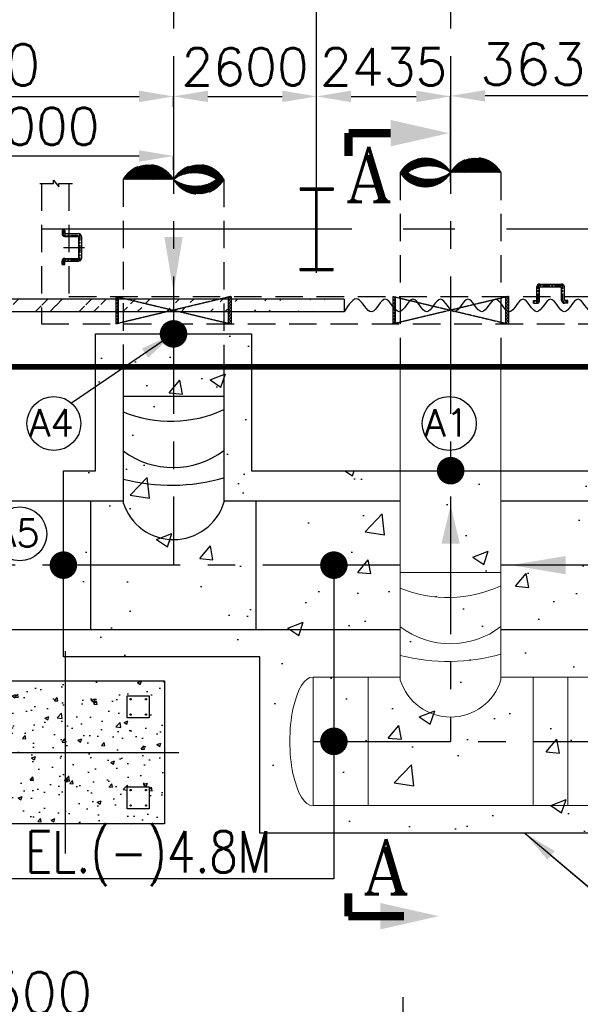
# Model space of a CAD drawing. Header units: inches. Extents: x -341304 to 31571016, y -692717 to 2132253.
# Tile 130 of 256: x 454815 to 465000, y -273059 to -255178. Entities that reach past the tile are written whole.
import ezdxf

# ---------------------------------------------------------------- set-up
doc = ezdxf.new("R2010")
doc.units = ezdxf.units.IN
doc.header["$MEASUREMENT"] = 0
for name, pattern in [('CENTER', [2, 1.25, -0.25, 0.25, -0.25]), ('CENTER2', [1.125, 0.75, -0.125, 0.125, -0.125]), ('HIDDEN', [0.375, 0.25, -0.125])]:
    doc.linetypes.add(name, pattern=pattern)
for name, color, linetype in [('0-7-COL', 5, 'CENTER'), ('0-CL', 8, 'CENTER'), ('0-CW RETURN', 1, 'Continuous'), ('0-CW SUPPLY', 4, 'Continuous'), ('CANAL', 4, 'Continuous'), ('civil', 4, 'Continuous'), ('COL', 1, 'Continuous'), ('cw pipe', 3, 'Continuous'), ('CWPIPE', 3, 'CENTER'), ('CWPIPEI', 4, 'Continuous'), ('DIM', 1, 'Continuous'), ('ENCASING', 44, 'Continuous'), ('EQP0', 3, 'Continuous'), ('GRID', 2, 'CENTER2'), ('HATCH', 9, 'Continuous'), ('text', 3, 'Continuous'), ('WALL', 40, 'Continuous')]:
    doc.layers.add(name, color=color, linetype=linetype)
doc.styles.add('ROMANS', font='romans')
doc.styles.add('ROMANT', font='romant', dxfattribs={"height": 5})
doc.dimstyles.new('User600', dxfattribs={"dimscale": 500, "dimtxt": 1.5, "dimasz": 1.25, "dimexe": 1, "dimexo": 1, "dimgap": 0.4, "dimtad": 1, "dimdec": 0, "dimzin": 0, "dimdsep": 46, "dimtxsty": 'ROMANS', "dimcen": 1, "dimclrd": 8, "dimclre": 8, "dimclrt": 3, "dimadec": 0, "dimazin": 0, "dimtfac": 1, "dimtdec": 0, "dimtix": 1, "dimtofl": 0, "dimtmove": 0, "dimatfit": 3, "dimfxl": 1, "dimtolj": 1, "dimtzin": 0, "dimarcsym": 0})
pattern_1 = [(45, (792145.9211008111, -1068985.847615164), (29.16815472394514, -29.16815472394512), []), (315, (792145.9211008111, -1068985.847615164), (-29.16815472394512, -29.16815472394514), [])]

# ---------------------------------------------------------------- blocks, each defined once
blk = doc.blocks.new('A$C41E52089')
at = {"layer": 'COL'}
h = blk.add_hatch(dxfattribs=at)
h.set_pattern_fill('ANSI31', color=230, scale=100, style=0)
h.set_pattern_definition([(45, (0, 0), (-8.838834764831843, 8.838834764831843), [])])
h.paths.add_polyline_path([(299.9999999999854, -710.0000000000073), (1.45519e-11, -710.0000000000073), (1.45519e-11, -750.0000000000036), (300.0000000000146, -750.0000000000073)])
h.paths.add_polyline_path([(0, -710.0000000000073), (-300, -710.0000000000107), (-300, -750.0000000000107), (1.45519e-11, -750.0000000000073)])
h.paths.add_polyline_path([(-1.45519e-11, 0), (-12.50000000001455, -3.638e-12), (-12.5000000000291, -710.0000000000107), (0, -710.0000000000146)])
h.paths.add_polyline_path([(0, 710.0000000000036), (-12.49999999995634, 710.0000000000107), (-12.49999999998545, 7.276000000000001e-12), (0, 3.638e-12)])
h.paths.add_polyline_path([(12.5, 3.638e-12), (2.91038e-11, 1.09139e-11), (0, -710.0000000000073), (12.49999999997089, -710.0000000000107)])
h.paths.add_polyline_path([(12.50000000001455, 710.0000000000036), (-1.45519e-11, 710.0000000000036), (-1.45519e-11, -3.638e-12), (12.49999999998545, -3.638e-12)])
h.paths.add_polyline_path([(299.9999999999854, 750.0000000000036), (1.45519e-11, 750.0000000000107), (2.91038e-11, 710.0000000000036), (12.50000000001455, 710.0000000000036), (300, 710.0000000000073)])
h.paths.add_polyline_path([(1.45519e-11, 750.0000000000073), (-300, 750.0000000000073), (-300, 710.0000000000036), (1.45519e-11, 710.0000000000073)])
at = {"layer": 'COL', "color": 230}
for p, q in [((-300, 750.0000000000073), (300, 750.0000000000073)), ((-300, 750.0000000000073), (-300.0000000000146, 710.0000000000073)), ((300, 750.0000000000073), (299.9999999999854, 710.0000000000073)), ((-300.0000000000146, 710.0000000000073), (299.9999999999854, 710.0000000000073)), ((-12.50000000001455, -709.9999999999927), (-12.49999999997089, 710.0000000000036)), ((12.49999999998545, -709.9999999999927), (12.5000000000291, 710.0000000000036)), ((123.2565102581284, 0), (-123.2565102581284, 0)), ((-300.0000000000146, -710.0000000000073), (299.9999999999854, -710.0000000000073)), ((-300, -750.0000000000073), (-300.0000000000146, -710.0000000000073)), ((300, -750.0000000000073), (299.9999999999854, -710.0000000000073)), ((-300, -750.0000000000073), (300, -750.0000000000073))]:
    blk.add_line(p, q, dxfattribs=at)
at = {"layer": 'COL', "color": 2}
blk.add_line((0, -790.1697653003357), (0, 790.1697653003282), dxfattribs=at)
blk = doc.blocks.new('*D229')
at = {"color": 8, "lineweight": -2, "transparency": 16777216}
for p, q in [((450209.3751275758, -256895.0103815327), (450209.3751275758, -256570.8782750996)), ((450834.3751275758, -256570.8782750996), (456984.375166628, -256570.8782750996)), ((457609.375166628, -256671.6518501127), (457609.375166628, -256570.8782750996))]:
    blk.add_line(p, q, dxfattribs=at)
at = {"color": 8, "transparency": 16777216}
for points in [[(450834.3751275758, -256466.711608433), (450834.3751275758, -256675.0449417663), (450209.3751275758, -256570.8782750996)], [(456984.375166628, -256466.711608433), (456984.375166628, -256675.0449417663), (457609.375166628, -256570.8782750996)]]:
    blk.add_solid(points, dxfattribs=at)
at = {"layer": 'Defpoints', "color": 0, "transparency": 16777216}
for p in [(457609.3751666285, -256570.8782750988), (457609.3751666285, -256671.6518501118), (450209.3751275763, -256895.010381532)]:
    blk.add_point(p, dxfattribs=at)
at = {"color": 3, "transparency": 16777216, "insert": (453909.3751471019, -255995.8782750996), "char_height": 750, "attachment_point": 5, "style": 'ROMANS'}
blk.add_mtext('\\A1;7400', dxfattribs=at)
blk = doc.blocks.new('*D230')
at = {"color": 8, "lineweight": -2, "transparency": 16777216}
for p, q in [((457609.3751666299, -256761.443463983), (457609.3751666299, -256570.8782750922)), ((458234.3751666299, -256570.8782750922), (459584.5327359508, -256570.8782750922)), ((460209.5327359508, -258269.2432097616), (460209.5327359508, -256570.8782750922))]:
    blk.add_line(p, q, dxfattribs=at)
at = {"color": 8, "transparency": 16777216}
for points in [[(458234.3751666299, -256466.7116084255), (458234.3751666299, -256675.0449417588), (457609.3751666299, -256570.8782750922)], [(459584.5327359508, -256466.7116084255), (459584.5327359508, -256675.0449417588), (460209.5327359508, -256570.8782750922)]]:
    blk.add_solid(points, dxfattribs=at)
at = {"layer": 'Defpoints', "color": 0, "transparency": 16777216}
for p in [(460209.5327359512, -256570.8782750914), (457609.3751666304, -256761.4434639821), (460209.5327359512, -258269.2432097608)]:
    blk.add_point(p, dxfattribs=at)
at = {"color": 3, "transparency": 16777216, "insert": (458909.4539512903, -256033.3782750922), "char_height": 675, "attachment_point": 5, "style": 'ROMANS'}
blk.add_mtext('\\A1;2600', dxfattribs=at)
blk = doc.blocks.new('*D231')
at = {"color": 8, "lineweight": -2, "transparency": 16777216}
for p, q in [((460209.3751275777, -258193.3433883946), (460209.3751275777, -256570.85200703)), ((460834.3751275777, -256570.85200703), (462019.3751270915, -256570.85200703)), ((462644.3751270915, -258136.4303419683), (462644.3751270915, -256570.85200703))]:
    blk.add_line(p, q, dxfattribs=at)
at = {"color": 8, "transparency": 16777216}
for points in [[(460834.3751275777, -256466.6853403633), (460834.3751275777, -256675.0186736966), (460209.3751275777, -256570.85200703)], [(462019.3751270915, -256466.6853403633), (462019.3751270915, -256675.0186736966), (462644.3751270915, -256570.85200703)]]:
    blk.add_solid(points, dxfattribs=at)
at = {"layer": 'Defpoints', "color": 0, "transparency": 16777216}
for p in [(462644.375127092, -256570.8520070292), (460209.3751275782, -258193.3433883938), (462644.375127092, -258136.4303419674)]:
    blk.add_point(p, dxfattribs=at)
at = {"color": 3, "transparency": 16777216, "insert": (461426.8751273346, -256033.35200703), "char_height": 675, "attachment_point": 5, "style": 'ROMANS'}
blk.add_mtext('\\A1;2435', dxfattribs=at)
blk = doc.blocks.new('*D234')
at = {"color": 8, "lineweight": -2, "transparency": 16777216}
for p, q in [((462644.3751270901, -258136.4303419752), (462644.3751270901, -256561.0975546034)), ((465649.3751270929, -256561.0975546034), (463269.3751270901, -256561.0975546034)), ((466274.3751270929, -257416.4003736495), (466274.3751270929, -256561.0975546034))]:
    blk.add_line(p, q, dxfattribs=at)
at = {"color": 8, "transparency": 16777216}
for points in [[(463269.3751270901, -256456.9308879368), (463269.3751270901, -256665.2642212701), (462644.3751270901, -256561.0975546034)], [(465649.3751270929, -256456.9308879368), (465649.3751270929, -256665.2642212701), (466274.3751270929, -256561.0975546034)]]:
    blk.add_solid(points, dxfattribs=at)
at = {"layer": 'Defpoints', "color": 0, "transparency": 16777216}
for p in [(462644.3751270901, -256561.0975546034), (466274.3751270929, -257416.4003736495), (462644.3751270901, -258136.4303419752)]:
    blk.add_point(p, dxfattribs=at)
at = {"color": 3, "transparency": 16777216, "insert": (464459.3751270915, -255986.0975546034), "char_height": 750, "attachment_point": 5, "style": 'ROMANS'}
blk.add_mtext('\\A1;3630', dxfattribs=at)
blk = doc.blocks.new('*D369')
at = {"color": 8, "lineweight": -2, "transparency": 16777216}
for p, q in [((452609.3751666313, -263528.3314408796), (452609.3751666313, -257653.2014318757)), ((456984.3751666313, -257653.2014318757), (453234.3751666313, -257653.2014318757)), ((457609.3751666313, -257902.2510681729), (457609.3751666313, -257653.2014318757))]:
    blk.add_line(p, q, dxfattribs=at)
at = {"color": 8, "transparency": 16777216}
for points in [[(453234.3751666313, -257549.034765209), (453234.3751666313, -257757.3680985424), (452609.3751666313, -257653.2014318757)], [(456984.3751666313, -257549.034765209), (456984.3751666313, -257757.3680985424), (457609.3751666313, -257653.2014318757)]]:
    blk.add_solid(points, dxfattribs=at)
at = {"layer": 'Defpoints', "color": 0, "transparency": 16777216}
for p in [(452609.3751666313, -257653.2014318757), (457609.3751666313, -257652.2510681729), (452609.3751666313, -263778.3314408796)]:
    blk.add_point(p, dxfattribs=at)
at = {"color": 3, "transparency": 16777216, "insert": (455109.3751666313, -257115.7014318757), "char_height": 675, "attachment_point": 5, "style": 'ROMANS'}
blk.add_mtext('\\A1;5000', dxfattribs=at)
blk = doc.blocks.new('*D390')
at = {"color": 8, "lineweight": -2, "transparency": 16777216}
for p, q in [((447279.3751266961, -274227.7145063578), (447279.3751266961, -272928.0362110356)), ((461779.3751266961, -274227.7145063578), (461779.3751266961, -272928.0362110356)), ((447904.3751266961, -273428.0362110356), (461154.3751266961, -273428.0362110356))]:
    blk.add_line(p, q, dxfattribs=at)
at = {"color": 8, "transparency": 16777216}
for points in [[(447904.3751266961, -273323.8695443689), (447904.3751266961, -273532.2028777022), (447279.3751266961, -273428.0362110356)], [(461154.3751266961, -273323.8695443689), (461154.3751266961, -273532.2028777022), (461779.3751266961, -273428.0362110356)]]:
    blk.add_solid(points, dxfattribs=at)
at = {"layer": 'Defpoints', "color": 0, "transparency": 16777216}
for p in [(461779.3751266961, -273428.0362110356), (447279.3751266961, -274727.7145063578, 192502.6266390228), (461779.3751266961, -274727.7145063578, 192502.6266390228)]:
    blk.add_point(p, dxfattribs=at)
at = {"color": 3, "transparency": 16777216, "insert": (454529.3751266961, -272853.0362110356), "char_height": 750, "attachment_point": 5, "style": 'ROMANS'}
blk.add_mtext('\\A1;14500', dxfattribs=at)

msp = doc.modelspace()

# ---------------------------------------------------------------- hatches: boundary and pattern name
h = msp.add_hatch()
h.set_pattern_fill('AR-CONC', color=8, scale=100, angle=-4.79e-14, style=0)
h.set_pattern_definition([(49.99999999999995, (2508084.626420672, -201430.9321627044), (717.2601826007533, -62.75213498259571), [75, -825]), (354.9999999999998, (2508084.626420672, -201430.9321627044), (-138.7513336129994, 752.1921337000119), [60, -660]), (100.4514444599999, (2508144.398101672, -201436.1615067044), (578.5088467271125, 689.4399909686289), [63.74019199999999, -701.142112]), (46.18419999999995, (2508084.626420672, -201230.9321627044), (1067.241330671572, -165.5192807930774), [112.5, -1237.5]), (96.63563548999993, (2508173.563165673, -201244.7254697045), (934.6619456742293, 974.1186007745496), [95.610342, -1051.713759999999]), (351.1841639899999, (2508084.626420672, -201230.9321627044), (934.661945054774, 974.1186002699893), [89.99999999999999, -990.0000009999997]), (20.99999999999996, (2508184.626420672, -201280.9321627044), (596.9070521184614, -402.6188906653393), [75, -825]), (326, (2508184.626420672, -201280.9321627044), (243.3153319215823, 725.1500450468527), [60, -660]), (71.45144473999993, (2508234.368674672, -201314.4837367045), (840.2223767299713, 322.5311528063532), [63.74019000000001, -701.142112]), (37.49999999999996, (2508084.626420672, -201430.9321627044), (12.15985531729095, 332.8938538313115), [0, -651.9999999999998, 0, -669.9999999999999, 0, -662.4999999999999]), (7.499999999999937, (2508084.626420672, -201430.9321627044), (263.069537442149, 394.41171188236), [0, -381.9999999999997, 0, -636.9999999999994, 0, -252.4999999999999]), (327.4999999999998, (2507861.626420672, -201430.9321627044), (533.822436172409, -22.5548717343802), [0, -249.9999999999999, 0, -779.9999999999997, 0, -1034.999999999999]), (317.4999999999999, (2507761.626420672, -201430.9321627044), (583.1861693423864, 100.1049823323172), [0, -325, 0, -518, 0, -735])])
h.paths.add_polyline_path([(457169.3751486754, -267858.5131617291), (456769.3751486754, -267858.5131617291), (456769.3751486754, -267458.5131617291), (457169.3751486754, -267458.5131617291)], flags=16)
h.paths.add_polyline_path([(457444.3751269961, -269783.5131616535), (453844.3751269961, -269783.5131616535), (453844.3751269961, -267183.5131616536), (457444.3751269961, -267183.5131616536)])
h.paths.add_polyline_path([(457169.3751485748, -269108.5131617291), (457169.3751485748, -269508.5131617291), (456769.3751485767, -269508.5131617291), (456769.3751485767, -269108.5131617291)], flags=16)
h.paths.add_polyline_path([(454119.3751486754, -269108.5131617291), (454519.3751486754, -269108.5131617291), (454519.3751486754, -269508.5131617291), (454119.3751486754, -269508.5131617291)], flags=16)
h.paths.add_polyline_path([(454519.3751486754, -267858.5131617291), (454119.3751486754, -267858.5131617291), (454119.3751486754, -267458.5131617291), (454519.3751486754, -267458.5131617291)], flags=16)
at = {"layer": '0-CW RETURN', "linetype": 'Continuous'}
h = msp.add_hatch(dxfattribs=at)
h.set_pattern_fill('ANSI31', color=1, scale=100)
h.set_pattern_definition([(44.99999999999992, (-2757696.360331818, -1146888.5123411), (-8.838834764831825, 8.838834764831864), [])])
edge = h.paths.add_edge_path()
edge.add_arc((457151.6481995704, -258341.393810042), 527.6741517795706, 29.941144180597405, 150.058855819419, ccw=False)
edge.add_arc((458066.1481995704, -258341.3938100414), 527.674151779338, 29.94114418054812, 150.0588558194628, ccw=False)
edge.add_arc((458066.1481995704, -257814.6587800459), 527.6741517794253, 209.9411441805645, 330.0588558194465, ccw=False)
edge.add_arc((458000.8267709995, -258657.3844684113), 699.4740153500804, 55.92213933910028, 124.077860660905, ccw=False)
edge.add_arc((458000.8267709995, -257515.8675801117), 685.2958674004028, 235.1163733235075, 304.883626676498, ccw=False)
at = {"layer": '0-CW SUPPLY', "linetype": 'Continuous', "lineweight": 9, "ltscale": 2500}
h = msp.add_hatch(dxfattribs=at)
h.set_pattern_fill('ANSI31', color=4, scale=100)
h.set_pattern_definition([(44.99999999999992, (-2551996.758347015, -1146985.831002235), (-8.838834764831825, 8.838834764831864), [])])
edge = h.paths.add_edge_path()
edge.add_arc((463101.3189351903, -258217.450063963), 527.6745089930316, 29.8745274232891, 149.9922390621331)
edge.add_arc((462186.8189342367, -258216.3867910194), 527.6745089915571, 29.87452742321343, 149.9922390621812)
edge.add_arc((462187.4313597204, -257689.6517604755), 527.674508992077, 209.8745274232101, 329.9922390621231)
edge.add_arc((462251.7729661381, -258532.4533977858), 699.4744888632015, 55.85552258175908, 124.0112439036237)
edge.add_arc((462253.1001875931, -257390.9365082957), 685.2963313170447, 235.0497565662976, 304.8170099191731)
at = {"layer": 'ENCASING'}
h = msp.add_hatch(dxfattribs=at)
h.set_pattern_fill('AR-CONC', color=256, scale=400)
h.set_pattern_definition([(49.99999999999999, (795709.3751280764, -258983.5131536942), (2869.040730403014, -251.0085399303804), [300, -3300]), (355, (795709.3751280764, -258983.5131536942), (-555.005334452, 3008.768534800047), [240, -2640]), (100.45144446, (795948.4618520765, -259004.4305296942), (2314.035386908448, 2757.759963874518), [254.9607679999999, -2804.568448]), (46.18420000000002, (795709.3751280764, -258183.5131536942), (4268.965322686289, -662.0771231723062), [449.9999999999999, -4949.999999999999]), (96.63563549, (796065.1221080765, -258238.6863816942), (3738.647782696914, 3896.474403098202), [382.441368, -4206.855039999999]), (351.1841639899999, (795709.3751280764, -258183.5131536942), (3738.647780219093, 3896.47440107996), [360, -3960.000004]), (21, (796109.3751280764, -258383.5131536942), (2387.628208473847, -1610.475562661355), [300, -3300]), (326.0000000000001, (796109.3751280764, -258383.5131536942), (973.2613276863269, 2900.600180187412), [240, -2640]), (71.45144474, (796308.3441440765, -258517.7194496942), (3360.889506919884, 1290.124611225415), [254.96076, -2804.568448]), (37.50000000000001, (795709.3751280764, -258983.5131536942), (48.63942126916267, 1331.575415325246), [0, -2608, 0, -2680, 0, -2650]), (7.499999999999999, (795709.3751280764, -258983.5131536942), (1052.278149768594, 1577.646847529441), [0, -1528, 0, -2548, 0, -1010]), (327.5, (794817.3751280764, -258983.5131536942), (2135.289744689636, -90.21948693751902), [0, -1000, 0, -3120, 0, -4140]), (317.5, (794417.3751280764, -258983.5131536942), (2332.744677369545, 400.4199293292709), [0, -1300, 0, -2072, 0, -2940])])
h.paths.add_polyline_path([(456194.8752095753, -263368.5131649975), (456194.8752095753, -260883.513172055), (459024.1944922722, -260883.513172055), (459024.1944922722, -263368.5131650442), (475231.5893419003, -263368.5131653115), (475231.5893418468, -266616.0131645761), (477701.8751250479, -266616.0131645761), (477701.8751250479, -271783.5131645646), (474366.8751585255, -271783.5131645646), (474366.8751585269, -269951.0131847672), (459676.0265501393, -269951.0131847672), (459176.0265501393, -269951.0131847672), (459176.0265501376, -266751.0131235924), (455609.2069484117, -266751.0131235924), (455609.2069484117, -263368.5131649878)])
at = {"layer": 'EQP0'}
h = msp.add_hatch(dxfattribs=at)
h.set_pattern_fill('ACET-2D-ANSI37', color=256, scale=330.0000000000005, angle=450, style=0)
h.set_pattern_definition([(45, (787111.3450484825, -1068985.847615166), (29.16815472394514, -29.16815472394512), []), (315, (787111.3450484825, -1068985.847615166), (-29.16815472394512, -29.16815472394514), [])])
h.paths.add_polyline_path([(456610.391269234, -260703.5131696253), (456560.3751218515, -260703.5131696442), (456560.3751066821, -260203.5131757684), (456610.3751302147, -260203.5131757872)])
h = msp.add_hatch(dxfattribs=at)
h.set_pattern_fill('ACET-2D-ANSI37', color=256, scale=330.0000000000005, angle=450, style=0)
h.set_pattern_definition([(45, (787111.3450484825, -1068985.847615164), (29.16815472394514, -29.16815472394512), []), (315, (787111.3450484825, -1068985.847615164), (-29.16815472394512, -29.16815472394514), [])])
h.paths.add_polyline_path([(458609.3589863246, -260703.5131696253), (458659.3751337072, -260703.5131696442), (458659.375125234, -260203.5131765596), (458609.3751252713, -260203.5119334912)])
h = msp.add_hatch(dxfattribs=at)
h.set_pattern_fill('ACET-2D-ANSI37', color=256, scale=330.0000000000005, angle=450, style=0)
h.set_pattern_definition(pattern_1)
h.paths.add_polyline_path([(461644.9673215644, -260703.5131696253), (461594.9511741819, -260703.5131696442), (461594.9511590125, -260203.5131757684), (461644.9511825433, -260203.5131757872)])
h = msp.add_hatch(dxfattribs=at)
h.set_pattern_fill('ACET-2D-ANSI37', color=256, scale=330.0000000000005, angle=450, style=0)
h.set_pattern_definition(pattern_1)
h.paths.add_polyline_path([(463643.9350386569, -260703.5131696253), (463693.9511860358, -260703.5131696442), (463693.9511775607, -260203.5131765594), (463643.9511776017, -260203.5119334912)])
at = {"layer": 'HATCH'}
h = msp.add_hatch(dxfattribs=at)
h.set_pattern_fill('ANSI32', color=256, scale=1500, style=0)
h.set_pattern_definition([(45, (432108.3181423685, -355859.6805506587), (-397.7475644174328, 397.747564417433), []), (45, (432373.4831848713, -355859.6805506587), (-397.7475644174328, 397.747564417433), [])])
edge = h.paths.add_edge_path()
edge.add_line((450324.3751275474, -260253.6978211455), (460709.3751269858, -260253.7776955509))
edge.add_line((450324.3751275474, -260483.8597692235), (460709.3751269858, -260483.5169292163))

# ---------------------------------------------------------------- linework, layer by layer
at = {"color": 2, "linetype": 'CENTER'}
for p, q in [((455609.875128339, -259002.4388629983), (455609.875128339, -259063.5131756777)), ((455634.875128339, -259088.5131756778), (455884.875128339, -259088.5131756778)), ((455909.875128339, -259113.5131756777), (455909.875128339, -259513.5131756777)), ((455609.875128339, -259624.5874883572), (455609.875128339, -259563.5131756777)), ((455634.875128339, -259538.5131756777), (455884.875128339, -259538.5131756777)), ((464234.875126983, -260278.5131787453), (464234.875126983, -260028.5131787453)), ((464259.875126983, -260003.5131787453), (464659.8751269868, -260003.5131787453)), ((464684.8751269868, -260278.5131787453), (464684.8751269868, -260028.5131787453)), ((456560.3751260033, -260203.5131803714), (458659.3751294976, -260703.5131721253)), ((458659.3751294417, -260203.5131765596), (456560.375126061, -260703.5131713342)), ((461594.9511783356, -260203.5131803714), (463693.9511818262, -260703.5131721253)), ((463693.9511817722, -260203.5131765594), (461594.9511783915, -260703.5131713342)), ((464148.8008143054, -260303.5131787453), (464209.875126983, -260303.5131787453)), ((464770.9494396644, -260303.5131787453), (464709.8751269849, -260303.5131787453))]:
    msp.add_line(p, q, dxfattribs=at)
at = {"color": 8}
msp.add_line((455609.875128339, -259313.5131756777), (455990.6061999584, -259313.5131756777), dxfattribs=at)
at = {"const_width": 250}
for points in [[(457484.3751666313, -260883.513172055, 1), (457734.3751666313, -260883.513172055, 1)], [(462519.3751654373, -263368.513518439, 1), (462769.3751654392, -263368.513518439, 1)], [(455484.2069484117, -265083.5131496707, 1), (455734.2069484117, -265083.5131496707, 1)]]:
    msp.add_lwpolyline(points, format="xyb", close=True, dxfattribs=at)
at = {"color": 8}
msp.add_lwpolyline([(453844.3751269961, -267183.5131616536), (457444.3751269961, -267183.5131616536), (457444.3751269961, -269783.5131616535), (453844.3751269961, -269783.5131616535)], close=True, dxfattribs=at)
msp.add_lwpolyline([(464468.9544500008, -270353.9349344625), (466601.2927619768, -272152.1588943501), (470951.5010341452, -272152.1588943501)])
for centre in [(455435.5681664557, -262511.2587011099), (462618.772555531, -262511.2587011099), (454815.0572152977, -264516.1060506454)]:
    msp.add_circle(centre, 490.0165477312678)
at = {"color": 2, "linetype": 'CENTER'}
for centre, start, end in [((455634.875128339, -259063.5131756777), 180, 270), ((455884.875128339, -259113.5131756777), 0, 90), ((455634.875128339, -259563.5131756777), 90, 180), ((455884.875128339, -259513.5131756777), 270, 0), ((464259.875126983, -260028.5131787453), 90, 180), ((464659.8751269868, -260028.5131787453), 0, 90), ((464209.875126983, -260278.5131787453), 270, 0), ((464709.8751269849, -260278.5131787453), 180, 270)]:
    msp.add_arc(centre, 25, start, end, dxfattribs=at)
at = {"layer": '0-7-COL', "linetype": 'CENTER2', "ltscale": 4}
for p, q in [((455644.375126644, -270318.313958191), (455644.3751267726, -266648.712365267)), ((453584.1868540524, -268483.513161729), (457704.5633991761, -268483.513161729))]:
    msp.add_line(p, q, dxfattribs=at)
at = {"layer": '0-CL', "lineweight": -3, "ltscale": 2000}
for p, q in [((457609.3751666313, -247838.5799894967), (457609.3751666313, -265083.5135226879)), ((462644.3751270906, -247838.5799894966), (462644.3751270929, -268283.5131645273)), ((461729.8751486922, -265083.5131650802), (447100.0944441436, -265083.5131648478)), ((465359.8751486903, -265083.5131651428), (463558.8751486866, -265083.5131651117)), ((460144.276230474, -268283.5131645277), (474309.9494960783, -268283.5131645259))]:
    msp.add_line(p, q, dxfattribs=at)
at = {"layer": '0-CW RETURN', "color": 1, "linetype": 'Continuous'}
for p, q in [((456695.7501306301, -261483.516222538), (456695.7501306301, -263949.905480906)), ((458524.7501288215, -261483.4831634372), (458524.7501281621, -263944.3023556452)), ((456694.3981969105, -262015.3156954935), (458523.3981969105, -262015.3156954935)), ((456109.2069483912, -266251.0131235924), (456109.2069484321, -263916.0131835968)), ((459109.5433848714, -266251.0131235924), (459109.5433848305, -263916.0131835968))]:
    msp.add_line(p, q, dxfattribs=at)
for centre, radius, start, end in [((457562.1619648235, -260190.8874587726), 2279.670763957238, 247.625856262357, 294.9391646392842), ((457604.8294693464, -261796.8802511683), 1513.497507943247, 233.019634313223, 307.366979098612), ((457567.0178947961, -260130.5580461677), 3501.630985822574, 255.5695986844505, 285.8502622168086), ((457609.3751669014, -263661.4943117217), 958.0666518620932, 197.5197515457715, 342.8312975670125)]:
    msp.add_arc(centre, radius, start, end, dxfattribs=at)
for points in [[(457776.1110961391, -259121.7070067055), (457442.7777628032, -259121.7070067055), (457609.4444294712, -260121.7070067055)], [(464736.7341476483, -265250.179832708), (464736.7341476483, -264916.8464993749), (463736.7341476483, -265083.5131660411)]]:
    msp.add_solid(points, dxfattribs=at)
at = {"layer": '0-CW SUPPLY', "color": 4, "linetype": 'Continuous', "lineweight": 9, "ltscale": 2500}
for p, q in [((461729.8751486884, -261483.4252309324), (461729.8751486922, -267170.1190629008)), ((463558.8751486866, -261483.3921718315), (463558.8751486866, -267170.1189263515)), ((461729.8751465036, -265215.3156954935), (463558.8751465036, -265215.3156954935)), ((460144.2762304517, -269451.0127657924), (460144.2762304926, -267116.0128257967)), ((461729.8751486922, -267116.0131649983), (460144.2762304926, -267116.0131650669)), ((461144.3751270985, -267116.0131648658), (461144.3751270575, -269451.0131645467)), ((465359.8751486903, -267116.0131648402), (463558.8751486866, -267116.0131649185)), ((464144.3751270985, -267116.0131647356), (464144.3751270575, -269451.0131645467)), ((464774.3751270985, -267116.0131648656), (464774.3751270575, -269451.0131645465)), ((474309.9494960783, -269451.0131646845), (460144.2762304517, -269451.0131644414))]:
    msp.add_line(p, q, dxfattribs=at)
for centre, radius, start, end in [((462186.8189342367, -258216.3867910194), 527.6745089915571, 29.87452739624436, 149.9922390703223), ((462251.7729661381, -258532.4533977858), 699.4744888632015, 55.85552259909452, 124.0112439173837), ((462187.4313597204, -257689.6517604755), 527.674508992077, 209.8745273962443, 329.9922390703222), ((462253.1001875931, -257390.9365082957), 685.2963313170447, 235.0497565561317, 304.8170099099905), ((462597.6389144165, -263390.8874587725), 2279.670763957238, 247.625856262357, 294.9391646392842), ((462640.3064189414, -264996.8802511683), 1513.497507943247, 233.019634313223, 307.366979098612), ((462602.4948443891, -263330.5580461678), 3501.630985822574, 255.5695986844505, 285.8502622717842), ((462644.375127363, -266884.494311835), 958.0666518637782, 197.3450918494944, 342.6549166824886)]:
    msp.add_arc(centre, radius, start, end, dxfattribs=at)
msp.add_ellipse((460143.669439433, -268283.5131645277), major_axis=(1.3228e-12, 1167.476191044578), ratio=0.3602936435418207, start_param=-0.0016869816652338, end_param=3.143035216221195, dxfattribs=at)
msp.add_solid([(462811.041793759, -264695.854642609), (462477.7084604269, -264695.854642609), (462644.3751270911, -263995.854642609)], dxfattribs=at)
at = {"layer": 'CANAL', "color": 240, "linetype": 'CENTER2', "ltscale": 7500}
for p, q in [((460209.3751275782, -258233.5131497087), (460209.3751275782, -245134.1785883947)), ((545221.8751275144, -258983.5131536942), (425815.2247680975, -258983.5131536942))]:
    msp.add_line(p, q, dxfattribs=at)
at = {"layer": 'civil', "color": 1}
for points in [[(456769.3751486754, -267458.5131617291), (457169.3751486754, -267458.5131617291), (457169.3751486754, -267858.5131617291), (456769.3751486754, -267858.5131617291)], [(456769.3751485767, -269108.5131617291), (457169.3751485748, -269108.5131617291), (457169.3751485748, -269508.5131617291), (456769.3751485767, -269508.5131617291)]]:
    msp.add_lwpolyline(points, close=True, dxfattribs=at)
for centre in [(456829.3751486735, -267518.5131267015), (457109.3751486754, -267518.5131267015), (456829.3750786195, -267798.5131267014), (457109.3752187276, -267798.5131267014), (456829.375148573, -269168.5131267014), (457109.3751485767, -269168.5131267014), (456829.3750785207, -269448.5131267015), (457109.3752186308, -269448.5131267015)]:
    msp.add_circle(centre, 12, dxfattribs=at)
at = {"layer": 'cw pipe', "color": 4, "linetype": 'HIDDEN', "ltscale": 2000}
for p, q in [((461729.8751465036, -257952.4876392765), (461729.8751465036, -261483.3975078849)), ((463558.8751076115, -257952.487639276), (463557.2181513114, -261483.3691608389))]:
    msp.add_line(p, q, dxfattribs=at)
at = {"layer": 'cw pipe', "color": 1, "linetype": 'HIDDEN', "ltscale": 2000}
for p, q in [((456694.3981967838, -258078.0262998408), (456694.3981972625, -261483.4756217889)), ((458523.398197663, -258079.6754741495), (458523.3981980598, -261483.4472490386))]:
    msp.add_line(p, q, dxfattribs=at)
for centre, radius, start, end in [((457151.6481995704, -258341.393810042, 13.01111925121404), 527.6741517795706, 29.94114420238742, 150.0588557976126), ((458066.1481995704, -258341.3938100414, 13.01111925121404), 527.674151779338, 29.94114420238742, 150.0588557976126), ((458000.8267709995, -258657.3844684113, 13.01111925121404), 699.4740153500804, 55.92213938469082, 124.0778606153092), ((458066.1481995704, -257814.6587800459, 13.01111925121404), 527.6741517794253, 209.9411442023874, 330.0588557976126), ((458000.8267709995, -257515.8675801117, 13.01111925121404), 685.2958674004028, 235.1163733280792, 304.8836266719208)]:
    msp.add_arc(centre, radius, start, end, dxfattribs=at)
at = {"layer": 'cw pipe', "color": 4, "linetype": 'HIDDEN', "ltscale": 2000}
msp.add_arc((463101.3197353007, -258215.7465941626, 7.8143785e-09), 527.6745089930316, 29.87452739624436, 149.9922390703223, dxfattribs=at)
at = {"layer": 'CWPIPE', "color": 1, "linetype": 'Continuous'}
for p, q in [((428792.6250974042, -263916.0131836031), (456695.7501306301, -263916.0131835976)), ((458524.7501281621, -263916.013183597), (461729.87514869, -263916.0131835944)), ((463558.8751486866, -263916.0131835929), (465359.8751486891, -263916.0131835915)), ((427838.2923974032, -266251.0131236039), (461729.8751486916, -266251.0131235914)), ((463558.8751486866, -266251.0131235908), (465359.87514869, -266251.0131235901))]:
    msp.add_line(p, q, dxfattribs=at)
at = {"layer": 'CWPIPEI', "ltscale": 0.5}
msp.add_spline([(468209.3751269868, -260483.5169292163), (467959.3751269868, -260253.5169292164), (467709.3751269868, -260483.5169292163), (467459.3751269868, -260253.5169292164), (467209.3751269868, -260483.5169292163), (466959.3751269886, -260253.5169292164), (466709.3751269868, -260483.5169292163), (466459.3751269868, -260253.5169292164), (466209.3751269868, -260483.5169292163), (465959.3751269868, -260253.5169292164), (465709.3751269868, -260483.5169292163), (465459.3751269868, -260253.5169292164), (465209.3751269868, -260483.5169292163), (464959.3751269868, -260253.5169292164), (464709.3751269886, -260483.5169292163), (464459.3751269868, -260253.5169292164), (464209.3751269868, -260483.5169292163), (463959.3751269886, -260253.5169292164), (463709.3751269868, -260483.5169292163), (463459.3751269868, -260253.5169292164), (463209.3751269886, -260483.5169292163), (462959.3751269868, -260253.5169292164), (462709.3751269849, -260483.5169292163), (462459.3751269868, -260253.5169292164), (462209.3751269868, -260483.5169292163), (461959.3751269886, -260253.5169292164), (461709.3751269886, -260483.5169292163), (461459.3751269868, -260253.5169292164), (461209.3751269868, -260483.5169292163), (460959.3751269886, -260253.5169292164), (460709.3751269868, -260483.5169292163)], degree=3, dxfattribs=at)
at = {"layer": 'ENCASING'}
msp.add_lwpolyline([(456194.8752095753, -263368.5131649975), (456194.8752095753, -260883.513172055), (459024.1944922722, -260883.513172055), (459024.1944922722, -263368.5131650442), (475231.5893419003, -263368.5131653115), (475231.5893418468, -266616.0131645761), (477701.8751250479, -266616.0131645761), (477701.8751250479, -271783.5131645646), (474366.8751585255, -271783.5131645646), (474366.8751585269, -269951.0131847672), (459676.0265501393, -269951.0131847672), (459176.0265501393, -269951.0131847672), (459176.0265501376, -266751.0131235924), (455609.2069484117, -266751.0131235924), (455609.2069484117, -263368.5131649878)], close=True, dxfattribs=at)
at = {"layer": 'EQP0', "color": 3, "linetype": 'HIDDEN', "ltscale": 2000}
for p, q in [((455209.8751284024, -258151.6389287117), (455209.8751285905, -260703.5131752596)), ((455709.8751284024, -258151.6389287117), (455709.8751285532, -260203.5131754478)), ((455709.8751285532, -260203.5131754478), (476709.3751275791, -260203.5131833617)), ((455209.8751285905, -260703.5131752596), (477209.8751278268, -260703.51318355))]:
    msp.add_line(p, q, dxfattribs=at)
at = {"layer": 'EQP0'}
for p, q in [((455584.875128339, -259002.4388629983), (455584.875128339, -259063.5131756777)), ((455584.875128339, -259002.4388629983), (455634.875128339, -259002.4388629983)), ((455634.875128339, -259002.4388629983), (455634.875128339, -259063.5131756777)), ((455634.875128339, -259063.5131756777), (455884.875128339, -259063.5131756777)), ((455634.875128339, -259113.5131756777), (455884.875128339, -259113.5131756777)), ((455884.875128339, -259113.5131756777), (455884.875128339, -259513.5131756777)), ((455934.875128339, -259113.5131756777), (455934.875128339, -259513.5131756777)), ((455584.875128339, -259624.5874883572), (455584.875128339, -259563.5131756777)), ((455584.875128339, -259624.5874883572), (455634.875128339, -259624.5874883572)), ((455634.875128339, -259513.5131756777), (455884.875128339, -259513.5131756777)), ((455634.875128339, -259563.5131756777), (455884.875128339, -259563.5131756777)), ((455634.875128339, -259624.5874883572), (455634.875128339, -259563.5131756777)), ((464259.875126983, -259978.5131787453), (464659.8751269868, -259978.5131787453)), ((464209.875126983, -260278.5131787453), (464209.875126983, -260028.5131787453)), ((464259.875126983, -260028.5131787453), (464659.8751269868, -260028.5131787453)), ((464259.875126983, -260278.5131787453), (464259.875126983, -260028.5131787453)), ((464659.8751269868, -260278.5131787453), (464659.8751269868, -260028.5131787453)), ((464709.8751269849, -260278.5131787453), (464709.8751269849, -260028.5131787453)), ((456560.3751260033, -260203.5131765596), (456560.375126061, -260703.5131675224)), ((456560.3751260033, -260203.5131765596), (456560.375126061, -260703.5131675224)), ((456610.3912692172, -260703.5131696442), (456610.3751302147, -260203.5131786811)), ((458609.3589863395, -260703.5131696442), (458609.375125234, -260203.5131786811)), ((458659.3751294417, -260203.5131765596), (458659.3751294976, -260703.5131675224)), ((458659.3751294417, -260203.5131765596), (458659.3751294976, -260703.5131675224)), ((461594.9511783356, -260203.5131765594), (461594.9511783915, -260703.5131675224)), ((461594.9511783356, -260203.5131765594), (461594.9511783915, -260703.5131675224)), ((461644.9673215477, -260703.5131696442), (461644.9511825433, -260203.5131786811)), ((463643.9350386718, -260703.5131696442), (463643.9511775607, -260203.5131786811)), ((463693.9511817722, -260203.5131765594), (463693.9511818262, -260703.5131675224)), ((463693.9511817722, -260203.5131765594), (463693.9511818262, -260703.5131675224)), ((464148.8008143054, -260278.5131787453), (464209.875126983, -260278.5131787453)), ((464148.8008143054, -260328.5131787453), (464148.8008143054, -260278.5131787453)), ((464148.8008143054, -260328.5131787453), (464209.875126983, -260328.5131787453)), ((464770.9494396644, -260278.5131787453), (464709.8751269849, -260278.5131787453)), ((464770.9494396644, -260328.5131787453), (464709.8751269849, -260328.5131787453)), ((464770.9494396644, -260328.5131787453), (464770.9494396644, -260278.5131787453))]:
    msp.add_line(p, q, dxfattribs=at)
msp.add_lwpolyline([(455179.507972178, -258151.6389287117), (455426.7364268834, -258151.6389287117), (455426.7364268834, -258092.3040995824), (455525.6278087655, -258210.973757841), (455525.6278087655, -258151.6389287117), (455772.8562634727, -258151.6389287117)], dxfattribs=at)
for centre, start, end in [((455634.875128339, -259063.5131756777), 180, 270), ((455884.875128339, -259113.5131756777), 0, 90), ((455634.875128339, -259563.5131756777), 90, 180), ((455884.875128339, -259513.5131756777), 270, 0), ((464259.875126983, -260028.5131787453), 90, 180), ((464659.8751269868, -260028.5131787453), 0, 90), ((464209.875126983, -260278.5131787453), 270, 0), ((464709.8751269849, -260278.5131787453), 180, 270)]:
    msp.add_arc(centre, 50, start, end, dxfattribs=at)
at = {"layer": 'GRID', "linetype": 'CENTER2', "ltscale": 5000, "const_width": 100}
msp.add_lwpolyline([(451321.9136392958, -261483.5131536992), (481330.7124467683, -261483.5131536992)], dxfattribs=at)
at = {"layer": 'text', "color": 1, "const_width": 150, "elevation": -4924.884559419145}
for points in [[(460788.9240323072, -257238.3677932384), (461553.9392596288, -257238.3677932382)], [(460788.9240323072, -257654.1526977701), (460788.9240323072, -257238.3677932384)]]:
    msp.add_lwpolyline(points, dxfattribs=at)
at = {"layer": 'text', "color": 1, "const_width": 150}
for points in [[(460785.3890602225, -271458.6180611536), (460785.3890602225, -271042.833156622)], [(460785.3890602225, -271458.6180611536), (461798.3292259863, -271458.6180611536)]]:
    msp.add_lwpolyline(points, dxfattribs=at)
at = {"layer": 'text', "color": 1}
for points in [[(461553.9392596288, -256998.3677932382), (461553.9392596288, -257478.3677932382), (462615.1077127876, -257238.3677932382)], [(461366.5091221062, -271698.6180611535), (461366.5091221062, -271218.6180611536), (462427.6775752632, -271458.6180611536)]]:
    msp.add_solid(points, dxfattribs=at)
at = {"layer": 'WALL'}
for p, q in [((460709.3751269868, -260253.516929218), (450324.3751275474, -260253.8597693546)), ((460709.3751269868, -260253.516929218), (460709.3751269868, -260483.5169292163)), ((460709.3751269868, -260483.5169292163), (450324.3751275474, -260483.8597692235))]:
    msp.add_line(p, q, dxfattribs=at)

# ---------------------------------------------------------------- block references
at = {"layer": 'COL'}
msp.add_blockref('A$C41E52089', (460209.3751275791, -258983.5131497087), dxfattribs=at)

# ---------------------------------------------------------------- texts
at = {"layer": 'text', "color": 20, "style": 'ROMANT'}
for p in [(460730.006903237, -258488.0351165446, 1641.628186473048), (461042.3623373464, -271058.6413942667)]:
    msp.add_text('A', height=1000, dxfattribs=at).set_placement(p)
at = {"layer": 'text', "lineweight": 25, "style": 'ROMANS'}
for s, p in [('A4', (454983.7075433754, -262748.3644679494, -137501.8761707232)), ('A1', (462166.9119324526, -262748.3644679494, -137501.8761707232)), ('A5', (454363.1965922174, -264753.211817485, -137501.8761707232))]:
    msp.add_text(s, height=500, dxfattribs=at).set_placement(p)
at = {"layer": 'text', "lineweight": 25, "style": 'ROMANS', "width": 0.8}
msp.add_text('C.L EL.(-)4.8M', height=750, dxfattribs=at).set_placement((453271.5689700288, -270663.0340431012))
at = {"layer": 'text', "insert": (442045.8509080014, -259622.1979880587), "char_height": 500, "width": 4301.368180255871, "attachment_point": 1, "style": 'ROMANS'}
msp.add_mtext('\\pi45.922;{\\W0.8;GAS CYLINDER \\P\\pi1379.3;ROOM}', dxfattribs=at)

# ---------------------------------------------------------------- dimensions: what is measured, and where the dimension line sits
for base, p1, p2, override, picture, middle in [((457609.3751666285, -256570.8782750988), (450209.3751275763, -256895.010381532), (457609.3751666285, -256671.6518501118), {"dimexe": 0, "dimexo": 0}, '*D229', (453909.3751471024, -255995.8782750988)), ((462644.3751270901, -256561.0975546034), (466274.3751270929, -257416.4003736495), (462644.3751270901, -258136.4303419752), {"dimexe": 0, "dimexo": 0}, '*D234', (464459.3751270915, -255986.0975546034)), ((452609.3751666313, -257653.2014318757), (457609.3751666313, -257652.2510681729), (452609.3751666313, -263778.3314408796), {"dimtxt": 1.35, "dimexe": 0, "dimexo": 0.5}, '*D369', (455109.3751666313, -257115.7014318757))]:
    dim = msp.add_linear_dim(base=base, p1=p1, p2=p2, dimstyle='User600', override=override)
    dim.commit()
    dim.dimension.update_dxf_attribs({"geometry": picture, "text_midpoint": middle})
for base, p1, p2, picture, middle in [((460209.5327359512, -256570.8782750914), (457609.3751666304, -256761.4434639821), (460209.5327359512, -258269.2432097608), '*D230', (458909.4539512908, -256570.8782750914)), ((462644.375127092, -256570.8520070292), (460209.3751275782, -258193.3433883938), (462644.375127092, -258136.4303419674), '*D231', (461426.8751273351, -256570.8520070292))]:
    dim = msp.add_linear_dim(base=base, p1=p1, p2=p2, dimstyle='User600', override={"dimtxt": 1.35, "dimexe": 0, "dimexo": 0})
    dim.commit()
    dim.dimension.update_dxf_attribs({"geometry": picture, "text_midpoint": middle, "dimtype": 160})
at = {"color": 230}
dim = msp.add_linear_dim(base=(461779.3751266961, -273428.0362110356), p1=(447279.3751266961, -274727.7145063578, 192502.6266390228), p2=(461779.3751266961, -274727.7145063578, 192502.6266390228), dimstyle='User600', dxfattribs=at)
dim.commit()
dim.dimension.update_dxf_attribs({"geometry": '*D390', "text_midpoint": (454529.3751266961, -272853.0362110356)})

# ---------------------------------------------------------------- leaders
for points, override in [([(460522.7666254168, -265083.5131650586), (460522.7666254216, -268283.5131645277)], {"dimasz": 1, "dimtad": 0, "dimldrblk": 'Dot'}), ([(463991.168866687, -269951.0131847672), (466601.2927619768, -272152.1588943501), (470951.5010341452, -272152.1588943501)], {"dimexe": 0, "dimexo": 0})]:
    msp.add_leader(points, dimstyle='User600', override=override)
at = {"layer": 'DIM', "color": 0}
msp.add_leader([(457609.3751666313, -260883.513172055), (455755.1799022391, -262139.8228985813)], dimstyle='User600', override={"dimgap": 0.4, "dimtad": 0}, dxfattribs=at)
at = {"layer": 'ENCASING'}
msp.add_leader([(460522.7666254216, -268283.5131645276), (460522.7666254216, -270778.0664911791), (453301.8414199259, -270778.0664911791)], dimstyle='User600', override={"dimasz": 1, "dimgap": 0.4, "dimtad": 0, "dimldrblk": 'Dot'}, dxfattribs=at)

doc.saveas('drawing.dxf')
